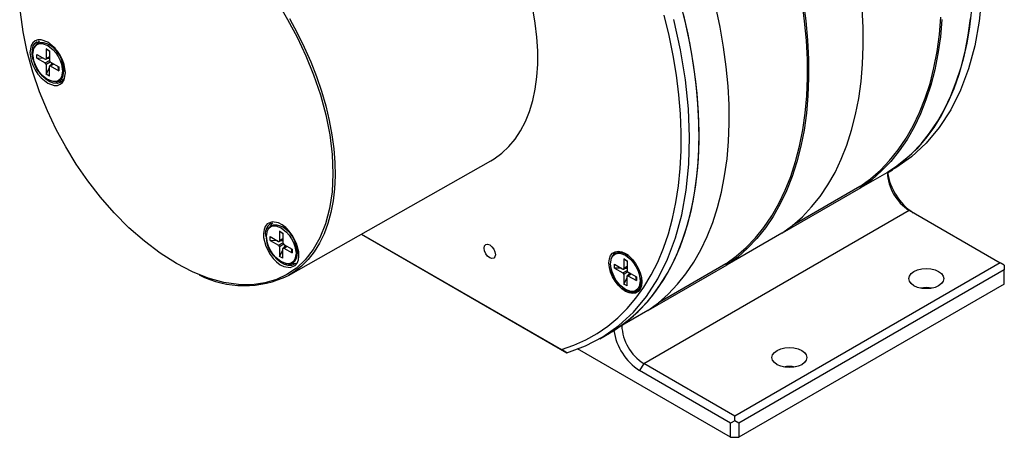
# Model space of a CAD drawing. Header units: millimetres. Extents: x 0 to 768, y 0 to 594.
# Tile 6 of 9: x 527 to 654, y 397 to 451. Entities that reach past the tile are written whole.
import ezdxf

# ---------------------------------------------------------------- set-up
doc = ezdxf.new("R2010")
doc.units = ezdxf.units.MM
doc.header["$LTSCALE"] = 2.75

msp = doc.modelspace()

# ---------------------------------------------------------------- linework, layer by layer
for p, q in [((530.69, 447.08), (531.12, 446.83)), ((530.69, 447.08), (530.69, 445.83)), ((531.12, 446.74), (530.69, 447.08)), ((531.93, 447.14), (531.03, 447.66)), ((531.12, 446.83), (531.12, 445.61)), ((529.49, 446.38), (530.57, 445.76)), ((529.49, 445.89), (529.49, 446.38)), ((529.49, 445.89), (530.57, 445.27)), ((530.42, 445.84), (529.49, 445.89)), ((530.57, 445.27), (531.12, 445.58)), ((530.66, 445.75), (531.12, 446.01)), ((531.12, 446.07), (530.69, 445.83)), ((531.24, 445.37), (530.69, 445.06)), ((531.12, 445.81), (530.79, 445.83)), ((531.61, 445.16), (531.15, 444.89)), ((531.26, 445.36), (532.32, 444.75)), ((531.29, 444.97), (531.44, 445.26)), ((532.99, 444.25), (532.99, 445.3)), ((530.69, 445.06), (530.69, 443.81)), ((530.69, 443.81), (531.12, 444.64)), ((531.12, 443.56), (531.12, 444.81)), ((531.24, 444.88), (531.66, 445.13)), ((531.24, 444.88), (532.32, 444.26)), ((532.32, 444.26), (532.24, 444.8)), ((532.32, 444.75), (532.32, 444.26)), ((531.12, 443.56), (530.69, 443.81)), ((533.13, 443.77), (533.03, 443.41)), ((562, 417.8), (588.14, 432.63)), ((639.89, 431.43), (636, 429.18)), ((639.4, 431.09), (640.04, 431.46)), ((625.82, 423.31), (636, 429.19)), ((635.81, 429.29), (627.11, 424.27)), ((635.81, 429.29), (636, 429.18)), ((607.89, 406.43), (642.18, 426.23)), ((642.18, 426.23), (653.94, 419.44)), ((559.71, 424.51), (559.99, 424.61)), ((559.71, 424.51), (559.86, 424.54)), ((560.85, 423.53), (561.27, 423.28)), ((560.85, 423.53), (560.85, 422.28)), ((561.27, 423.19), (560.85, 423.53)), ((561.99, 423.64), (561.18, 424.11)), ((561.52, 423.92), (561.59, 424.05)), ((561.74, 423.9), (561.65, 423.84)), ((559.65, 422.83), (560.73, 422.21)), ((559.65, 422.34), (559.65, 422.83)), ((559.65, 422.34), (560.73, 421.72)), ((560.58, 422.3), (559.65, 422.34)), ((560.81, 422.2), (561.27, 422.47)), ((561.27, 422.52), (560.85, 422.28)), ((561.27, 422.26), (560.95, 422.28)), ((561.27, 423.28), (561.27, 422.06)), ((571.43, 423.15), (597.26, 408.23)), ((571.43, 423.15), (597.97, 407.82)), ((625.75, 423.26), (618.68, 419.18)), ((560.73, 421.72), (561.27, 422.03)), ((561.39, 421.83), (560.85, 421.51)), ((560.85, 421.51), (560.85, 420.26)), ((560.85, 420.26), (561.27, 421.09)), ((561.27, 420.02), (561.27, 421.27)), ((561.77, 421.61), (561.31, 421.34)), ((561.39, 421.34), (561.82, 421.58)), ((561.39, 421.34), (562.47, 420.71)), ((561.41, 421.81), (562.47, 421.2)), ((561.44, 421.42), (561.59, 421.71)), ((562.47, 420.71), (562.39, 421.25)), ((562.47, 421.2), (562.47, 420.71)), ((563.15, 420.71), (563.15, 421.56)), ((561.27, 420.02), (560.85, 420.26)), ((605.31, 419.96), (605.74, 419.71)), ((605.31, 419.96), (605.31, 418.71)), ((605.74, 419.62), (605.31, 419.96)), ((605.91, 420.39), (605.65, 420.54)), ((605.74, 419.71), (605.74, 418.49)), ((562.52, 419.36), (562.72, 419.36)), ((562.72, 419.36), (562.96, 419.41)), ((604.11, 419.26), (605.19, 418.64)), ((604.11, 418.77), (604.11, 419.26)), ((604.11, 418.77), (605.19, 418.15)), ((605.04, 418.73), (604.11, 418.77)), ((605.19, 418.15), (605.74, 418.46)), ((605.28, 418.63), (605.74, 418.9)), ((605.74, 418.95), (605.31, 418.71)), ((605.74, 418.69), (605.41, 418.71)), ((608.5, 413.31), (618.67, 419.18)), ((618.48, 419.29), (609.79, 414.27)), ((618.48, 419.29), (618.68, 419.18)), ((653.94, 419.44), (619.64, 399.64)), ((654.47, 418.52), (620.17, 398.72)), ((654.47, 419.13), (653.94, 419.44)), ((654.47, 419.13), (654.47, 418.52)), ((654.47, 416.68), (654.47, 418.52)), ((605.86, 418.26), (605.31, 417.94)), ((605.31, 417.94), (605.31, 416.69)), ((605.31, 416.69), (605.74, 417.52)), ((605.74, 416.45), (605.74, 417.7)), ((606.23, 418.04), (605.77, 417.77)), ((605.86, 417.77), (606.28, 418.01)), ((605.86, 417.77), (606.94, 417.14)), ((605.88, 418.24), (606.94, 417.63)), ((605.91, 417.85), (606.05, 418.14)), ((606.94, 417.14), (606.86, 417.68)), ((606.94, 417.63), (606.94, 417.14)), ((607.61, 417.14), (607.61, 417.44)), ((605.74, 416.45), (605.31, 416.69)), ((654.47, 416.68), (620.17, 396.89)), ((608.42, 413.26), (604.54, 411.02)), ((602.21, 409.62), (603.45, 410.34)), ((619.11, 396.89), (599.32, 408.31)), ((597.97, 407.82), (597.26, 408.23)), ((607.89, 406.43), (607.36, 405.51)), ((619.64, 399.64), (607.89, 406.43)), ((619.11, 398.72), (607.36, 405.51)), ((619.64, 399.03), (619.64, 399.64)), ((619.64, 399.03), (619.11, 398.72)), ((619.11, 396.89), (619.11, 398.72)), ((620.17, 398.72), (619.64, 399.03)), ((620.17, 398.72), (620.17, 396.89)), ((619.11, 396.89), (620.17, 396.89))]:
    msp.add_line(p, q)
at = {"flags": 128}
for points in [[(553.64, 416.91), (551.65, 417.45), (549.6, 418.27), (547.52, 419.35), (545.44, 420.67), (543.39, 422.23), (541.39, 423.98), (539.51, 425.88), (537.73, 427.92), (536.07, 430.05), (534.59, 432.21), (533.23, 434.42), (532, 436.67), (530.86, 439.07), (529.84, 441.55), (528.97, 444.1), (528.25, 446.71), (527.72, 449.3), (527.4, 451.85), (527.29, 454.32), (527.39, 456.67), (527.7, 458.86)], [(604.54, 411.02), (605.89, 412.02), (607.17, 413.15), (608.36, 414.41), (609.46, 415.79), (610.47, 417.28), (611.38, 418.88), (612.2, 420.6), (612.92, 422.42), (613.53, 424.33), (614.05, 426.34), (614.45, 428.44), (614.76, 430.62), (614.95, 432.88), (615.04, 435.2), (615.02, 437.59), (614.9, 440.04), (614.66, 442.54), (614.33, 445.08), (613.88, 447.67), (613.33, 450.28), (612.68, 452.91)], [(618.48, 419.29), (619.85, 420.29), (621.12, 421.41), (622.32, 422.65), (623.42, 424.02), (624.43, 425.5), (625.35, 427.1), (626.17, 428.81), (626.89, 430.61), (627.51, 432.52), (628.03, 434.52), (628.44, 436.61), (628.75, 438.78), (628.95, 441.03), (629.04, 443.35), (629.03, 445.73), (628.91, 448.17), (628.68, 450.66), (628.34, 453.2)], [(628.47, 453.25), (628.81, 450.71), (629.04, 448.21), (629.16, 445.76), (629.18, 443.37), (629.09, 441.04), (628.9, 438.78), (628.6, 436.6), (628.19, 434.51), (627.68, 432.5), (627.06, 430.58), (626.34, 428.76), (625.53, 427.05), (624.61, 425.44), (623.6, 423.95), (622.5, 422.57), (621.31, 421.32), (620.04, 420.19), (618.68, 419.18), (618.68, 419.18)], [(651.55, 454.02), (651.21, 450.67), (650.64, 447.49), (649.84, 444.51), (648.8, 441.74), (647.54, 439.21), (646.07, 436.93), (644.38, 434.91), (642.5, 433.16), (640.44, 431.7), (640.03, 431.48)], [(588.14, 432.63), (588.59, 432.9), (589.57, 433.62), (590.47, 434.47), (591.28, 435.43), (591.99, 436.52), (592.62, 437.71), (593.14, 439.01), (593.56, 440.41), (593.88, 441.9), (594.09, 443.47), (594.2, 445.11), (594.2, 446.83), (594.09, 448.59), (593.88, 450.41), (593.56, 452.27)], [(603.45, 410.34), (603.84, 410.57), (605.24, 411.52), (606.56, 412.59), (607.79, 413.78), (608.94, 415.1), (609.99, 416.54), (610.95, 418.09), (611.81, 419.75), (612.58, 421.51), (613.25, 423.38), (613.81, 425.35), (614.27, 427.4), (614.62, 429.54), (614.87, 431.76), (615.01, 434.05), (615.05, 436.41), (614.97, 438.83), (614.79, 441.31), (614.51, 443.83), (614.11, 446.39), (613.62, 448.99), (613.02, 451.61)], [(608.42, 413.26), (609.78, 414.27), (611.06, 415.4), (612.25, 416.66), (613.35, 418.03), (614.36, 419.52), (615.27, 421.13), (616.09, 422.84), (616.81, 424.66), (617.42, 426.58), (617.94, 428.59), (618.34, 430.68), (618.65, 432.86), (618.84, 435.12), (618.93, 437.45), (618.91, 439.84), (618.79, 442.29), (618.55, 444.79), (618.21, 447.33), (617.77, 449.91), (617.22, 452.52)], [(625.75, 423.26), (627.11, 424.27), (628.38, 425.4), (629.57, 426.66), (630.68, 428.03), (631.68, 429.53), (632.6, 431.13), (633.41, 432.84), (634.13, 434.66), (634.75, 436.58), (635.26, 438.59), (635.67, 440.69), (635.97, 442.87), (636.17, 445.12), (636.25, 447.45), (636.24, 449.84), (636.11, 452.29)], [(650.23, 452.17), (649.98, 449.95), (649.62, 447.81), (649.16, 445.76), (648.6, 443.79), (647.94, 441.92), (647.17, 440.16), (646.31, 438.5), (645.35, 436.95), (644.29, 435.51), (643.15, 434.19), (641.91, 433), (640.6, 431.93), (639.4, 431.1)], [(561.89, 450.87), (563.12, 448.59), (564.24, 446.2), (565.25, 443.73), (566.12, 441.16), (566.82, 438.57), (567.34, 435.98), (567.65, 433.43), (567.75, 430.96), (567.64, 428.62), (567.31, 426.45), (566.79, 424.46), (566.07, 422.68), (565.2, 421.14), (564.18, 419.84), (563.03, 418.76), (561.81, 417.92), (560.45, 417.28), (558.96, 416.84), (557.31, 416.61), (555.53, 416.63), (553.64, 416.91)], [(562.13, 451), (563.13, 449.18), (564.05, 447.31), (564.88, 445.43), (565.62, 443.53), (566.27, 441.63), (566.82, 439.73), (567.27, 437.85), (567.62, 435.99), (567.86, 434.17), (568, 432.4), (568.03, 430.68), (567.96, 429.02), (567.77, 427.44), (567.49, 425.94), (567.1, 424.52), (566.6, 423.2), (566.01, 421.98), (565.33, 420.87), (564.55, 419.88), (563.68, 419.01), (562.72, 418.26), (562, 417.8)], [(597.26, 408.23), (598.87, 408.79), (600.4, 409.47), (601.86, 410.3), (603.24, 411.25), (604.54, 412.33), (605.75, 413.54), (606.88, 414.87), (607.91, 416.31), (608.85, 417.87), (609.7, 419.54), (610.44, 421.32), (611.09, 423.2), (611.63, 425.17), (612.06, 427.23), (612.39, 429.38), (612.62, 431.61), (612.73, 433.9), (612.74, 436.27), (612.64, 438.69), (612.43, 441.16), (612.12, 443.68), (611.7, 446.24), (611.18, 448.84), (610.55, 451.45)], [(597.97, 407.82), (600.37, 408.69), (602.61, 409.86), (604.67, 411.32), (606.55, 413.07), (608.24, 415.09), (609.71, 417.37), (610.97, 419.9), (612.01, 422.67), (612.81, 425.65), (613.38, 428.83), (613.72, 432.18), (613.81, 435.7), (613.66, 439.35), (613.27, 443.11), (612.64, 446.97), (611.78, 450.89)], [(635.81, 429.29), (637.18, 430.29), (638.46, 431.42), (639.66, 432.68), (640.77, 434.06), (641.79, 435.55), (642.71, 437.16), (643.53, 438.88), (644.25, 440.7), (644.87, 442.62), (645.38, 444.64), (645.79, 446.75), (646.09, 448.94), (646.28, 451.2)], [(646.41, 450.87), (646.21, 448.63), (645.9, 446.47), (645.49, 444.39), (644.97, 442.4), (644.35, 440.5), (643.64, 438.69), (642.82, 436.99), (641.91, 435.4), (640.9, 433.92), (639.81, 432.55), (638.62, 431.31), (637.35, 430.18), (636, 429.18), (636, 429.18)], [(639.89, 431.43), (641.25, 432.43), (642.53, 433.56), (643.72, 434.82), (644.82, 436.2), (645.83, 437.69), (646.74, 439.3), (647.56, 441.01), (648.27, 442.83), (648.89, 444.74), (649.4, 446.75), (649.81, 448.85), (650.11, 451.03)], [(533.2, 444), (533.04, 445.06), (532.82, 445.67), (532.53, 446.26), (532.17, 446.81), (531.75, 447.29), (530.91, 447.97), (530.06, 448.27), (529.65, 448.26), (529.29, 448.13), (528.99, 447.88), (528.77, 447.53), (528.61, 446.64)], [(529.25, 445.06), (529.18, 445.24), (528.99, 445.86), (528.9, 446.46), (528.92, 447), (529.04, 447.47), (529.27, 447.83), (529.53, 448.04)], [(528.99, 446.43), (529.13, 447.16), (529.31, 447.46), (529.55, 447.67), (529.85, 447.78), (530.2, 447.78), (530.91, 447.53), (531.61, 446.97), (531.96, 446.56), (532.26, 446.1), (532.51, 445.61), (532.69, 445.11), (532.82, 444.21)], [(529.21, 447.31), (529.29, 447.45), (529.56, 447.74), (529.91, 447.9), (530.33, 447.91), (530.79, 447.78), (531.09, 447.62)], [(529.81, 448.15), (529.57, 447.84), (529.51, 447.7)], [(528.61, 446.64), (528.77, 445.58), (528.99, 444.97), (529.29, 444.38), (529.65, 443.83), (530.06, 443.34), (530.91, 442.67), (531.75, 442.37), (532.17, 442.38), (532.53, 442.51), (532.82, 442.76), (533.04, 443.11), (533.2, 444)], [(532.82, 444.21), (532.69, 443.48), (532.51, 443.18), (532.26, 442.97), (531.96, 442.86), (531.61, 442.86), (530.91, 443.11), (530.2, 443.67), (529.86, 444.08), (529.55, 444.54), (529.31, 445.03), (529.13, 445.53), (528.99, 446.43)], [(532.6, 442.79), (532.5, 442.73), (532.11, 442.62), (531.67, 442.66), (531.2, 442.83), (530.72, 443.13), (530.25, 443.55), (529.83, 444.05), (529.82, 444.06)], [(531.98, 442.83), (532.13, 442.83), (532.44, 442.97), (532.72, 443.24), (532.92, 443.67), (532.99, 444.26)], [(532.34, 442.91), (532.42, 442.9), (532.81, 442.96)], [(533.03, 443.41), (532.97, 443.2), (532.6, 442.79)], [(559.91, 424.73), (559.26, 424.46), (559.01, 424.15), (558.85, 423.74), (558.77, 423.25), (558.79, 422.7), (559.07, 421.6), (559.64, 420.52), (560.03, 420), (560.47, 419.56), (560.93, 419.2), (561.4, 418.96), (562.21, 418.82)], [(559.15, 422.88), (559.28, 423.61), (559.46, 423.91), (559.71, 424.12), (560.01, 424.23), (560.36, 424.24), (561.06, 423.98), (561.77, 423.42), (562.11, 423.01), (562.41, 422.55), (562.66, 422.06), (562.84, 421.56), (562.98, 420.67)], [(559.37, 423.77), (559.44, 423.9), (559.71, 424.2), (560.06, 424.35), (560.48, 424.37), (560.94, 424.23), (561.24, 424.07)], [(562.21, 418.82), (562.86, 419.09), (563.11, 419.4), (563.28, 419.81), (563.35, 420.3), (563.33, 420.85), (563.05, 421.95), (562.48, 423.03), (562.09, 423.54), (561.65, 423.99), (561.19, 424.34), (560.73, 424.59), (559.91, 424.73)], [(562.98, 420.67), (562.84, 419.93), (562.66, 419.63), (562.41, 419.43), (562.11, 419.32), (561.77, 419.31), (561.06, 419.56), (560.36, 420.12), (560.01, 420.53), (559.71, 420.99), (559.46, 421.48), (559.28, 421.99), (559.15, 422.88)], [(562.76, 419.24), (562.4, 419.1), (561.98, 419.09), (561.51, 419.21), (561.03, 419.47), (560.56, 419.85), (560.12, 420.33), (559.73, 420.88), (559.45, 421.41)], [(587.28, 421.33), (587.33, 421.62), (587.49, 421.8), (587.72, 421.84), (588, 421.75), (588.28, 421.52), (588.51, 421.21), (588.67, 420.84), (588.73, 420.49), (588.67, 420.2), (588.51, 420.02), (588.28, 419.98), (588, 420.07), (587.72, 420.3), (587.49, 420.61), (587.33, 420.98), (587.28, 421.33)], [(562.14, 419.28), (562.29, 419.28), (562.6, 419.42), (562.87, 419.7), (563.07, 420.12), (563.15, 420.71)], [(607.65, 416.98), (607.59, 416.46), (607.44, 416.04), (607.18, 415.72), (606.85, 415.52), (606.45, 415.46), (606, 415.54), (605.52, 415.75), (605.05, 416.09), (604.6, 416.53), (604.2, 417.05), (603.87, 417.63), (603.61, 418.24), (603.46, 418.85), (603.4, 419.43), (603.46, 419.94), (603.61, 420.37), (603.87, 420.69), (604.2, 420.88), (604.6, 420.94), (605.05, 420.86), (605.52, 420.65), (606, 420.32), (606.45, 419.88), (606.85, 419.35), (607.18, 418.77), (607.44, 418.16), (607.59, 417.55), (607.65, 416.98)], [(603.61, 419.31), (603.74, 420.04), (603.92, 420.34), (604.17, 420.55), (604.47, 420.66), (604.82, 420.67), (605.52, 420.41), (606.23, 419.85), (606.58, 419.44), (606.88, 418.98), (607.13, 418.49), (607.31, 417.99), (607.44, 417.1)], [(603.83, 420.2), (603.91, 420.33), (604.17, 420.63), (604.53, 420.78), (604.95, 420.8), (605.41, 420.66), (605.71, 420.5)], [(604.21, 420.88), (603.97, 420.57), (603.84, 420.25)], [(605.71, 420.5), (605.88, 420.39), (606.32, 420.01)], [(607.44, 417.1), (607.31, 416.36), (607.13, 416.06), (606.88, 415.86), (606.58, 415.75), (606.23, 415.74), (605.52, 415.99), (604.82, 416.55), (604.47, 416.96), (604.17, 417.42), (603.92, 417.91), (603.74, 418.42), (603.61, 419.31)], [(603.61, 419.06), (603.61, 418.94), (603.76, 418.32), (604.01, 417.7), (604.35, 417.11), (604.76, 416.59), (605.22, 416.17), (605.69, 415.87), (606.17, 415.7), (606.77, 415.71), (607.08, 415.86), (607.34, 416.14), (607.38, 416.22)], [(642.8, 418.32), (643.27, 418.52), (643.81, 418.65), (644.39, 418.7), (644.97, 418.65), (645.52, 418.52), (645.98, 418.32), (646.34, 418.05), (646.57, 417.73), (646.64, 417.4), (646.57, 417.06), (646.34, 416.75), (645.98, 416.48), (645.52, 416.27), (644.97, 416.14), (644.39, 416.1), (643.81, 416.14), (643.27, 416.27), (642.8, 416.48), (642.44, 416.75), (642.22, 417.06), (642.14, 417.4), (642.22, 417.73), (642.44, 418.05), (642.8, 418.32)], [(607.49, 417.99), (607.55, 417.71), (607.61, 417.14)], [(607.38, 416.22), (607.54, 416.56), (607.61, 417.14)], [(607.61, 417.14), (607.55, 416.63), (607.41, 416.25)], [(606.71, 415.67), (606.8, 415.67), (607.19, 415.72)], [(625.12, 408.11), (625.59, 408.32), (626.13, 408.45), (626.71, 408.49), (627.3, 408.45), (627.84, 408.32), (628.31, 408.11), (628.66, 407.84), (628.89, 407.53), (628.96, 407.19), (628.89, 406.86), (628.66, 406.54), (628.31, 406.27), (627.84, 406.07), (627.3, 405.94), (626.71, 405.89), (626.13, 405.94), (625.59, 406.07), (625.12, 406.27), (624.77, 406.54), (624.54, 406.86), (624.46, 407.19), (624.54, 407.53), (624.77, 407.84), (625.12, 408.11)]]:
    msp.add_lwpolyline(points, dxfattribs=at)
for centre, radius, start, end in [((590.8, 468.27), 33.75, 181.9024, 211.0384), ((529.24, 444.42), 3.7, 342.8671, 59.9021), ((532.47, 446.27), 3.48, 181.1719, 262.04), ((530.62, 445.81), 0.0742, 230.7967, 9.214), ((530.43, 445.05), 0.261, 2.6055, 57.3945), ((531.43, 445.62), 0.307, 182.6055, 237.3945), ((531.19, 444.83), 0.0742, 50.7967, 189.214), ((645.49, 431.4), 6.15, 182.6055, 237.3945), ((646.74, 432.15), 7.42, 187.8169, 237.1248), ((560.6, 423.19), 1.59, 123.9542, 194.2767), ((560.83, 423.68), 1.26, 133.2953, 158.167), ((559.39, 420.88), 3.7, 342.8671, 59.9021), ((562.62, 422.73), 3.48, 181.1719, 262.04), ((560.77, 422.27), 0.0742, 230.7967, 9.214), ((560.59, 421.5), 0.261, 2.6055, 57.3945), ((561.58, 422.07), 0.307, 182.6055, 237.3945), ((561.35, 421.28), 0.0742, 50.7967, 189.214), ((605.24, 418.7), 0.0742, 230.7967, 9.214), ((606.04, 418.5), 0.307, 182.6055, 237.3945), ((556.3, 429.52), 13.03, 243.3737, 295.94), ((605.05, 417.93), 0.261, 2.6055, 57.3945), ((605.81, 417.71), 0.0742, 50.7967, 189.214), ((644.39, 412.45), 3.79, 78.6152, 101.3848), ((611.2, 411.61), 6.15, 182.6055, 237.3945), ((611.39, 411.74), 7.42, 188.099, 237.1131), ((626.71, 402.25), 3.79, 78.6152, 101.3848)]:
    msp.add_arc(centre, radius, start, end)

doc.saveas('drawing.dxf')
